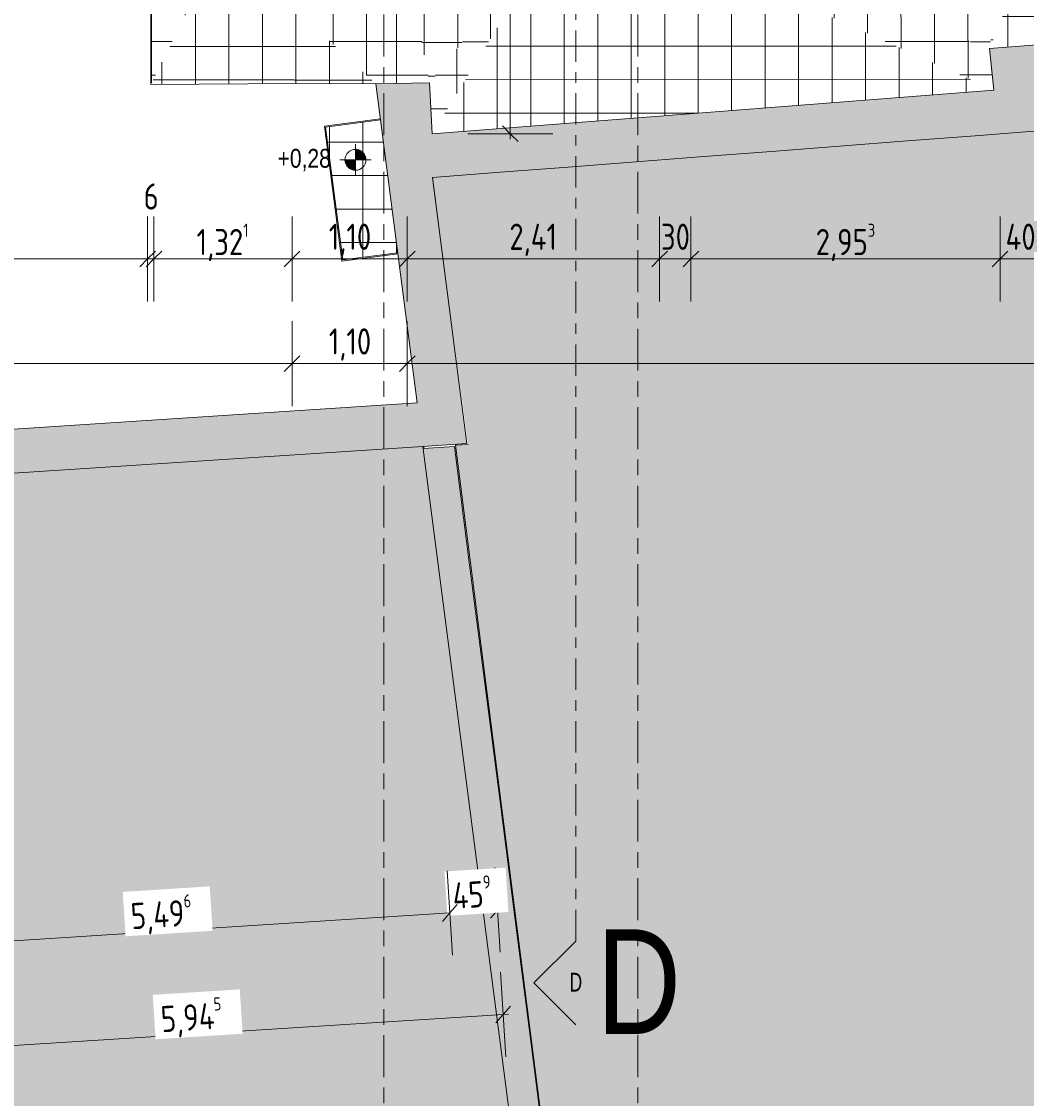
# Model space of a CAD drawing. Header units: metres. Extents: x 2 to 165, y -54 to 869.
# Tile 11 of 106: x 40 to 49, y -34 to -23. Entities that reach past the tile are written whole.
import ezdxf

# ---------------------------------------------------------------- set-up
doc = ezdxf.new("R2010")
doc.units = ezdxf.units.M
doc.linetypes.add('_Rasterlinie_', pattern=[0.75, 0.4, -0.1, 0.15, -0.1])
doc.linetypes.add('_Schnittlinie_', pattern=[0.6, 0.3, -0.1, 0.1, -0.1])
for name, color, linetype, lineweight in [('A_Bem', 7, 'Continuous', 5), ('A_Bem-100', 7, 'Continuous', 5), ('A_Detailelemente', 7, 'Continuous', 9), ('A_Geschossdecken', 7, 'Continuous', 5), ('A_Geschossdecken_Oberflächenschraffur', 7, 'Continuous', 5), ('A_Hoehenkoten', 124, 'Continuous', 5), ('A_Körper_Form', 7, 'Continuous', 5), ('A_Linien_Feine Linien', 7, 'Continuous', 5), ('A_Notizen', 50, 'Continuous', 5), ('A_Raster', 128, 'Continuous', 5), ('A_Symbol-S_A', 172, 'Continuous', 5), ('A_Wand', 244, 'Continuous', 5), ('A_Wand_Schraff', 1, 'Continuous', 5)]:
    doc.layers.add(name, color=color, linetype=linetype, lineweight=lineweight)
doc.styles.add('Arial', font='arial.ttf', dxfattribs={"width": 0.8, "height": 0.18})
doc.styles.add('Arial Narrow', font='ARIALN.TTF', dxfattribs={"width": 0.8, "height": 0.18})
doc.styles.add('Arial_1', font='arial.ttf', dxfattribs={"width": 0.8, "height": 1})
doc.styles.add('ISOCPEUR', font='isocpeur.ttf', dxfattribs={"width": 0.8, "height": 0.25})
doc.dimstyles.new('BLB-Standard_2_5_Aussen', dxfattribs={"dimscale": 0.3048, "dimtxt": 0.248995, "dimasz": 0.492126, "dimexe": 1.32874, "dimexo": 0.0625, "dimgap": 0.032808, "dimtad": 1, "dimdec": 1, "dimlfac": 100, "dimrnd": 0.1, "dimdsep": 46, "dimtxsty": 'ISOCPEUR', "dimblk1": 'OBLIQUE', "dimblk2": 'OBLIQUE', "dimsah": 1, "dimcen": 0.09, "dimdle": 0.164042, "dimazin": 0, "dimtfac": 1, "dimtdec": 4, "dimtix": 1, "dimtmove": 0, "dimatfit": 3, "dimfxl": 1.32874, "dimfxlon": 1, "dimtvp": 1, "dimtolj": 1, "dimtzin": 0, "dimarcsym": 2})
doc.dimstyles.new('BLB-Standard_2_5_Aussen_1', dxfattribs={"dimscale": 0.3048, "dimtxt": 0.248995, "dimasz": 0.492126, "dimexe": 1.32874, "dimexo": 0.0625, "dimgap": 0.032808, "dimtad": 1, "dimrnd": 0.001, "dimzin": 0, "dimdsep": 46, "dimtxsty": 'ISOCPEUR', "dimblk1": 'OBLIQUE', "dimblk2": 'OBLIQUE', "dimsah": 1, "dimcen": 0.09, "dimdle": 0.164042, "dimazin": 0, "dimtfac": 1, "dimtdec": 4, "dimtix": 1, "dimtmove": 0, "dimatfit": 3, "dimfxl": 1.32874, "dimfxlon": 1, "dimtvp": 1, "dimtolj": 1, "dimtzin": 0, "dimarcsym": 2})
doc.dimstyles.new('BLB-Standard_2_5_Aussen_5', dxfattribs={"dimscale": 0.3048, "dimtxt": 0.248995, "dimasz": 0.492126, "dimexe": 1.32874, "dimexo": 0.0625, "dimgap": 0.032808, "dimtad": 1, "dimdec": 1, "dimlfac": 100, "dimrnd": 0.1, "dimdsep": 46, "dimtxsty": 'ISOCPEUR', "dimblk1": 'OBLIQUE', "dimblk2": 'OBLIQUE', "dimsah": 1, "dimcen": 0.09, "dimdle": 0.164042, "dimazin": 0, "dimtfac": 1, "dimtdec": 4, "dimtix": 1, "dimtmove": 2, "dimatfit": 3, "dimfxl": 1.32874, "dimfxlon": 1, "dimtvp": 1, "dimtolj": 1, "dimtzin": 0, "dimarcsym": 2})
doc.dimstyles.new('BLB-Standard_2_5_Aussen_maskiert', dxfattribs={"dimscale": 0.3048, "dimtxt": 0.248995, "dimasz": 0.492126, "dimexe": 1.32874, "dimexo": 0.0625, "dimgap": 0.032808, "dimtad": 1, "dimdec": 1, "dimlfac": 100, "dimrnd": 0.1, "dimdsep": 46, "dimtxsty": 'ISOCPEUR', "dimblk1": 'OBLIQUE', "dimblk2": 'OBLIQUE', "dimsah": 1, "dimcen": 0.09, "dimdle": 0.164042, "dimazin": 0, "dimtfac": 1, "dimtdec": 4, "dimtix": 1, "dimtmove": 0, "dimatfit": 3, "dimfxl": 1.32874, "dimfxlon": 1, "dimtvp": 1, "dimtfill": 1, "dimtolj": 1, "dimtzin": 0, "dimarcsym": 2})
doc.dimstyles.new('BLB-Standard_2_5_Aussen_maskiert_1', dxfattribs={"dimscale": 0.3048, "dimtxt": 0.248995, "dimasz": 0.492126, "dimexe": 1.32874, "dimexo": 0.0625, "dimgap": 0.032808, "dimtad": 1, "dimrnd": 0.001, "dimzin": 0, "dimdsep": 46, "dimtxsty": 'ISOCPEUR', "dimblk1": 'OBLIQUE', "dimblk2": 'OBLIQUE', "dimsah": 1, "dimcen": 0.09, "dimdle": 0.164042, "dimazin": 0, "dimtfac": 1, "dimtdec": 4, "dimtix": 1, "dimtmove": 0, "dimatfit": 3, "dimfxl": 1.32874, "dimfxlon": 1, "dimtvp": 1, "dimtfill": 1, "dimtolj": 1, "dimtzin": 0, "dimarcsym": 2})
pattern_1 = [(0, (56.87475, 0), (0, 0.32), []), (90, (56.87475, 0), (-0.32, 2e-17), [])]
pattern_2 = [(0, (57.00875, 0), (0, 0.32), []), (90, (57.00875, 0), (-0.32, 2e-17), [])]
pattern_3 = [(0, (56.97275, 0), (0, 0.32), []), (90, (56.97275, 0), (-0.32, 2e-17), [])]
pattern_4 = [(0.02, (56.81275, 0.02), (-0.0001117, 0.32), []), (90, (56.81275, 0.02), (-0.32, 2e-17), [])]
pattern_5 = [(359.999, (56.91075, -0.003), (5.6e-06, 0.32), []), (90, (56.91075, -0.003), (-0.32, 2e-17), [])]
pattern_6 = [(0.001, (56.97575, -0.044), (-5.6e-06, 0.32), []), (90, (56.97575, -0.044), (-0.32, 2e-17), [])]
pattern_7 = [(0, (56.99375, 0.002), (0, 0.32), []), (90, (56.99375, 0.002), (-0.32, 2e-17), [])]
pattern_8 = [(359.997, (56.91875, -0.01), (1.68e-05, 0.32), []), (90, (56.91875, -0.01), (-0.32, 2e-17), [])]
pattern_9 = [(0, (56.97275, -0.047), (0, 0.32), []), (90, (56.97275, -0.047), (-0.32, 2e-17), [])]
pattern_10 = [(0, (56.97275, -0.048), (0, 0.32), []), (90, (56.97275, -0.048), (-0.32, 2e-17), [])]
pattern_11 = [(0, (56.99275, -0.003), (0, 0.32), []), (90, (56.99275, -0.003), (-0.32, 2e-17), [])]
pattern_12 = [(0.036, (57.05275, -0.077), (-0.000201, 0.32), []), (90, (57.05275, -0.077), (-0.32, 2e-17), [])]

# ---------------------------------------------------------------- blocks, each defined once
blk = doc.blocks.new('Schnitt - Name-592450-AB- E0-  OK FFB')
at = {"layer": 'A_Symbol-S_A', "lineweight": 9}
for p, q in [((-0.004, 0.004), (-0.008, 0)), ((0, 0), (-0.004, 0.004))]:
    blk.add_line(p, q, dxfattribs=at)
blk = doc.blocks.new('DIMBLOCK111-AB- E0-  OK FFB')
at = {"layer": 'A_Bem-100'}
for p, q in [((44.155, -31.572), (44.206, -32.38)), ((44.181, -31.976), (44.155, -31.572)), ((43.697, -31.601), (43.749, -32.409)), ((43.723, -32.005), (43.697, -31.601)), ((44.231, -31.973), (43.723, -32.005))]:
    blk.add_line(p, q, dxfattribs=at)
at = {"layer": 'A_Bem-100', "lineweight": 9}
for p, q in [((43.723, -32.005), (43.793, -31.925)), ((44.181, -31.976), (44.111, -32.055)), ((44.181, -31.976), (44.251, -31.896)), ((43.723, -32.005), (43.653, -32.085))]:
    blk.add_line(p, q, dxfattribs=at)
at = {"layer": 'A_Bem-100', "color": 0, "insert": (43.739, -31.667), "char_height": 0.25, "width": 0.46011, "attachment_point": 1, "rotation": 3.6443, "line_spacing_factor": 1.149209, "style": 'ISOCPEUR', "bg_fill": 3, "box_fill_scale": 1.25, "bg_fill_color": 256, "bg_fill_true_color": 13158600, "bg_fill_transparency": 0}
blk.add_mtext('45\\A2\\H0.5x;\\S9^  ;\\H2x;', dxfattribs=at)
blk = doc.blocks.new('_Oblique')
at = {"color": 0, "linetype": 'ByBlock', "lineweight": -2}
blk.add_line((-0.5, -0.5), (0.5, 0.5), dxfattribs=at)
blk = doc.blocks.new('DIMBLOCK112-AB- E0-  OK FFB')
at = {"layer": 'A_Bem-100'}
for p, q in [((43.697, -31.601), (43.749, -32.409)), ((43.723, -32.005), (43.697, -31.601)), ((38.212, -31.95), (38.264, -32.758)), ((38.238, -32.354), (38.212, -31.95)), ((43.723, -32.005), (38.238, -32.354))]:
    blk.add_line(p, q, dxfattribs=at)
at = {"layer": 'A_Bem-100', "lineweight": 9}
for p, q in [((43.723, -32.005), (43.793, -31.925)), ((43.723, -32.005), (43.653, -32.085)), ((38.238, -32.354), (38.308, -32.275)), ((38.238, -32.354), (38.168, -32.434))]:
    blk.add_line(p, q, dxfattribs=at)
at = {"layer": 'A_Bem-100', "color": 0, "insert": (40.665, -31.862), "char_height": 0.25, "width": 0.7081, "attachment_point": 1, "rotation": 3.6443, "line_spacing_factor": 1.149209, "style": 'ISOCPEUR', "bg_fill": 3, "box_fill_scale": 1.25, "bg_fill_color": 256, "bg_fill_true_color": 13158600, "bg_fill_transparency": 0}
blk.add_mtext('5,49\\A2\\H0.5x;\\S6^  ;\\H2x;', dxfattribs=at)
blk = doc.blocks.new('DIMBLOCK168-AB- E0-  OK FFB')
at = {"layer": 'A_Bem-100'}
for p, q in [((44.208, -32.57), (44.26, -33.379)), ((44.234, -32.974), (44.208, -32.57)), ((38.276, -32.948), (38.327, -33.756)), ((38.301, -33.352), (38.276, -32.948)), ((44.284, -32.971), (38.301, -33.352))]:
    blk.add_line(p, q, dxfattribs=at)
at = {"layer": 'A_Bem-100', "lineweight": 9}
for p, q in [((44.234, -32.974), (44.304, -32.895)), ((44.234, -32.974), (44.164, -33.054)), ((38.301, -33.352), (38.371, -33.273)), ((38.301, -33.352), (38.231, -33.432))]:
    blk.add_line(p, q, dxfattribs=at)
at = {"layer": 'A_Bem-100', "color": 0, "insert": (40.952, -32.846), "char_height": 0.25, "width": 0.7081, "attachment_point": 1, "rotation": 3.6443, "line_spacing_factor": 1.149209, "style": 'ISOCPEUR', "bg_fill": 3, "box_fill_scale": 1.25, "bg_fill_color": 256, "bg_fill_true_color": 13158600, "bg_fill_transparency": 0}
blk.add_mtext('5,94\\A2\\H0.5x;\\S5^  ;\\H2x;', dxfattribs=at)
blk = doc.blocks.new('Höhenkoten - Kreuz gefüllt-6114407-AB- E0-  OK FFB')
at = {"layer": 'A_Hoehenkoten'}
h = blk.add_hatch(color=256, dxfattribs=at)
edge = h.paths.add_edge_path(flags=0)
edge.add_line((0.001, 0.0014), (0, 0.0014))
edge.add_line((0, 0.0014), (0, 0.0024))
edge.add_arc((0, 0.0014), 0.001, 0, 90, ccw=False)
h = blk.add_hatch(color=256, dxfattribs=at)
edge = h.paths.add_edge_path(flags=0)
edge.add_line((-0.001, 0.0014), (0, 0.0014))
edge.add_line((0, 0.0014), (0, 0.0004))
edge.add_arc((0, 0.0014), 0.001, 180, 270, ccw=False)
for p, q in [((0, 0.0029), (0, -0.0001)), ((0, 0.0014), (0, 0.0024)), ((0, 0.0024), (0, 0.0014)), ((0, 0.0024), (0, 0.0014)), ((0, 0.0014), (0, 0.0024)), ((-0.0015, 0.0014), (0.0015, 0.0014)), ((-0.001, 0.0014), (0, 0.0014)), ((0, 0.0014), (-0.001, 0.0014)), ((0, 0.0014), (-0.001, 0.0014)), ((-0.001, 0.0014), (0, 0.0014)), ((0.001, 0.0014), (0, 0.0014)), ((0, 0.0014), (0, 0.0004)), ((0, 0.0004), (0, 0.0014)), ((0, 0.0014), (0.001, 0.0014)), ((0, 0.0014), (0.001, 0.0014)), ((0.001, 0.0014), (0, 0.0014)), ((0, 0.0014), (0, 0.0004)), ((0, 0.0004), (0, 0.0014))]:
    blk.add_line(p, q, dxfattribs=at)
for start, end in [(90, 180), (90, 180), (360, 90), (360, 90), (180, 270), (180, 270), (270, 0), (270, 360)]:
    blk.add_arc((0, 0.0014), 0.001, start, end, dxfattribs=at)
blk = doc.blocks.new('DIMBLOCK189-AB- E0-  OK FFB')
at = {"layer": 'A_Bem-100'}
for p, q in [((40.896, -25.352), (40.896, -26.162)), ((40.896, -25.757), (40.896, -25.352)), ((42.217, -25.352), (42.217, -26.162)), ((42.217, -25.757), (42.217, -25.352)), ((40.846, -25.757), (42.217, -25.757))]:
    blk.add_line(p, q, dxfattribs=at)
at = {"layer": 'A_Bem-100', "lineweight": 9}
for p, q in [((40.896, -25.757), (40.971, -25.682)), ((42.217, -25.757), (42.292, -25.682)), ((40.896, -25.757), (40.821, -25.832)), ((42.217, -25.757), (42.142, -25.832))]:
    blk.add_line(p, q, dxfattribs=at)
at = {"layer": 'A_Bem-100', "color": 0, "insert": (41.304, -25.42), "char_height": 0.25, "width": 0.60651, "attachment_point": 1, "line_spacing_factor": 1.149209, "style": 'ISOCPEUR'}
blk.add_mtext('1,32\\A2\\H0.5x;\\S1^  ;\\H2x;', dxfattribs=at)
blk = doc.blocks.new('DIMBLOCK190-AB- E0-  OK FFB')
at = {"layer": 'A_Bem-100'}
for p, q in [((42.217, -25.352), (42.217, -26.162)), ((42.217, -25.757), (42.217, -25.352)), ((43.317, -25.352), (43.317, -26.162)), ((43.317, -25.757), (43.317, -25.352)), ((42.217, -25.757), (43.317, -25.757))]:
    blk.add_line(p, q, dxfattribs=at)
at = {"layer": 'A_Bem-100', "lineweight": 9}
for p, q in [((42.217, -25.757), (42.292, -25.682)), ((43.317, -25.757), (43.392, -25.682)), ((42.217, -25.757), (42.142, -25.832)), ((43.317, -25.757), (43.242, -25.832))]:
    blk.add_line(p, q, dxfattribs=at)
at = {"layer": 'A_Bem-100', "color": 0, "insert": (42.567, -25.42), "char_height": 0.25, "width": 0.48103, "attachment_point": 1, "line_spacing_factor": 1.149209, "style": 'ISOCPEUR'}
blk.add_mtext('1,10', dxfattribs=at)
blk = doc.blocks.new('DIMBLOCK191-AB- E0-  OK FFB')
at = {"layer": 'A_Bem-100'}
for p, q in [((43.317, -25.352), (43.317, -26.162)), ((43.317, -25.757), (43.317, -25.352)), ((45.727, -25.352), (45.727, -26.162)), ((45.727, -25.757), (45.727, -25.352)), ((43.317, -25.757), (45.727, -25.757))]:
    blk.add_line(p, q, dxfattribs=at)
at = {"layer": 'A_Bem-100', "lineweight": 9}
for p, q in [((43.317, -25.757), (43.392, -25.682)), ((45.727, -25.757), (45.802, -25.682)), ((43.317, -25.757), (43.242, -25.832)), ((45.727, -25.757), (45.652, -25.832))]:
    blk.add_line(p, q, dxfattribs=at)
at = {"layer": 'A_Bem-100', "color": 0, "insert": (44.292, -25.42), "char_height": 0.25, "width": 0.55273, "attachment_point": 1, "line_spacing_factor": 1.149209, "style": 'ISOCPEUR'}
blk.add_mtext('2,41', dxfattribs=at)
blk = doc.blocks.new('DIMBLOCK192-AB- E0-  OK FFB')
at = {"layer": 'A_Bem-100'}
for p, q in [((45.727, -25.352), (45.727, -26.162)), ((45.727, -25.757), (45.727, -25.352)), ((46.027, -25.352), (46.027, -26.162)), ((46.027, -25.757), (46.027, -25.352)), ((45.727, -25.757), (46.027, -25.757))]:
    blk.add_line(p, q, dxfattribs=at)
at = {"layer": 'A_Bem-100', "lineweight": 9}
for p, q in [((45.727, -25.757), (45.802, -25.682)), ((46.027, -25.757), (46.102, -25.682)), ((45.727, -25.757), (45.652, -25.832)), ((46.027, -25.757), (45.952, -25.832))]:
    blk.add_line(p, q, dxfattribs=at)
at = {"layer": 'A_Bem-100', "color": 0, "insert": (45.74, -25.42), "char_height": 0.25, "width": 0.32865, "attachment_point": 1, "line_spacing_factor": 1.149209, "style": 'ISOCPEUR'}
blk.add_mtext('30', dxfattribs=at)
blk = doc.blocks.new('DIMBLOCK193-AB- E0-  OK FFB')
at = {"layer": 'A_Bem-100'}
for p, q in [((46.027, -25.352), (46.027, -26.162)), ((46.027, -25.757), (46.027, -25.352)), ((48.98, -25.352), (48.98, -26.162)), ((48.98, -25.757), (48.98, -25.352)), ((46.027, -25.757), (48.98, -25.757))]:
    blk.add_line(p, q, dxfattribs=at)
at = {"layer": 'A_Bem-100', "lineweight": 9}
for p, q in [((46.027, -25.757), (46.102, -25.682)), ((48.98, -25.757), (49.055, -25.682)), ((46.027, -25.757), (45.952, -25.832)), ((48.98, -25.757), (48.905, -25.832))]:
    blk.add_line(p, q, dxfattribs=at)
at = {"layer": 'A_Bem-100', "color": 0, "insert": (47.219, -25.42), "char_height": 0.25, "width": 0.68419, "attachment_point": 1, "line_spacing_factor": 1.149209, "style": 'ISOCPEUR'}
blk.add_mtext('2,95\\A2\\H0.5x;\\S3^  ;\\H2x;', dxfattribs=at)
blk = doc.blocks.new('DIMBLOCK194-AB- E0-  OK FFB')
at = {"layer": 'A_Bem-100'}
for p, q in [((48.98, -25.352), (48.98, -26.162)), ((48.98, -25.757), (48.98, -25.352)), ((49.38, -25.352), (49.38, -26.162)), ((49.38, -25.757), (49.38, -25.352)), ((48.98, -25.757), (49.38, -25.757))]:
    blk.add_line(p, q, dxfattribs=at)
at = {"layer": 'A_Bem-100', "lineweight": 9}
for p, q in [((48.98, -25.757), (49.055, -25.682)), ((49.38, -25.757), (49.455, -25.682)), ((48.98, -25.757), (48.905, -25.832)), ((49.38, -25.757), (49.305, -25.832))]:
    blk.add_line(p, q, dxfattribs=at)
at = {"layer": 'A_Bem-100', "color": 0, "insert": (49.033, -25.42), "char_height": 0.25, "width": 0.35255, "attachment_point": 1, "line_spacing_factor": 1.149209, "style": 'ISOCPEUR'}
blk.add_mtext('40', dxfattribs=at)
blk = doc.blocks.new('DIMBLOCK198-AB- E0-  OK FFB')
at = {"layer": 'A_Bem-100'}
for p, q in [((40.836, -25.352), (40.836, -26.162)), ((40.836, -25.757), (40.836, -25.352)), ((40.896, -25.352), (40.896, -26.162)), ((40.896, -25.757), (40.896, -25.352)), ((40.786, -25.757), (40.946, -25.757))]:
    blk.add_line(p, q, dxfattribs=at)
at = {"layer": 'A_Bem-100', "lineweight": 9}
for p, q in [((40.836, -25.757), (40.911, -25.682)), ((40.896, -25.757), (40.971, -25.682)), ((40.836, -25.757), (40.761, -25.832)), ((40.896, -25.757), (40.821, -25.832))]:
    blk.add_line(p, q, dxfattribs=at)
at = {"layer": 'A_Bem-100', "color": 0, "insert": (40.798, -25.035), "char_height": 0.25, "width": 0.16433, "attachment_point": 1, "line_spacing_factor": 1.149209, "style": 'ISOCPEUR'}
blk.add_mtext('6', dxfattribs=at)
blk = doc.blocks.new('DIMBLOCK199-AB- E0-  OK FFB')
at = {"layer": 'A_Bem-100'}
for p, q in [((30.97, -25.352), (30.97, -26.162)), ((30.97, -25.757), (30.97, -25.352)), ((40.836, -25.352), (40.836, -26.162)), ((40.836, -25.757), (40.836, -25.352)), ((30.92, -25.757), (40.886, -25.757))]:
    blk.add_line(p, q, dxfattribs=at)
at = {"layer": 'A_Bem-100', "lineweight": 9}
for p, q in [((30.97, -25.757), (31.045, -25.682)), ((40.836, -25.757), (40.911, -25.682)), ((30.97, -25.757), (30.895, -25.832)), ((40.836, -25.757), (40.761, -25.832))]:
    blk.add_line(p, q, dxfattribs=at)
at = {"layer": 'A_Bem-100', "color": 0, "insert": (35.618, -25.42), "char_height": 0.25, "width": 0.68419, "attachment_point": 1, "line_spacing_factor": 1.149209, "style": 'ISOCPEUR'}
blk.add_mtext('9,86\\A2\\H0.5x;\\S7^  ;\\H2x;', dxfattribs=at)
blk = doc.blocks.new('DIMBLOCK203-AB- E0-  OK FFB')
at = {"layer": 'A_Bem-100'}
for p, q in [((43.317, -26.352), (43.317, -27.162)), ((43.317, -26.757), (43.317, -26.352)), ((55.947, -26.352), (55.947, -27.162)), ((55.947, -26.757), (55.947, -26.352)), ((43.267, -26.757), (55.947, -26.757))]:
    blk.add_line(p, q, dxfattribs=at)
at = {"layer": 'A_Bem-100', "lineweight": 9}
for p, q in [((43.317, -26.757), (43.392, -26.682)), ((55.947, -26.757), (56.022, -26.682)), ((43.317, -26.757), (43.242, -26.832)), ((55.947, -26.757), (55.872, -26.832))]:
    blk.add_line(p, q, dxfattribs=at)
at = {"layer": 'A_Bem-100', "color": 0, "insert": (49.343, -26.42), "char_height": 0.25, "width": 0.69316, "attachment_point": 1, "line_spacing_factor": 1.149209, "style": 'ISOCPEUR'}
blk.add_mtext('12,63', dxfattribs=at)
blk = doc.blocks.new('DIMBLOCK205-AB- E0-  OK FFB')
at = {"layer": 'A_Bem-100'}
for p, q in [((42.217, -26.352), (42.217, -27.162)), ((42.217, -26.757), (42.217, -26.352)), ((43.317, -26.352), (43.317, -27.162)), ((43.317, -26.757), (43.317, -26.352)), ((42.167, -26.757), (43.367, -26.757))]:
    blk.add_line(p, q, dxfattribs=at)
at = {"layer": 'A_Bem-100', "lineweight": 9}
for p, q in [((42.217, -26.757), (42.292, -26.682)), ((43.317, -26.757), (43.392, -26.682)), ((42.217, -26.757), (42.142, -26.832)), ((43.317, -26.757), (43.242, -26.832))]:
    blk.add_line(p, q, dxfattribs=at)
at = {"layer": 'A_Bem-100', "color": 0, "insert": (42.567, -26.42), "char_height": 0.25, "width": 0.48103, "attachment_point": 1, "line_spacing_factor": 1.149209, "style": 'ISOCPEUR'}
blk.add_mtext('1,10', dxfattribs=at)
blk = doc.blocks.new('DIMBLOCK206-AB- E0-  OK FFB')
at = {"layer": 'A_Bem-100'}
for p, q in [((28.669, -26.352), (28.669, -27.162)), ((28.669, -26.757), (28.669, -26.352)), ((42.217, -26.352), (42.217, -27.162)), ((42.217, -26.757), (42.217, -26.352)), ((28.619, -26.757), (42.267, -26.757))]:
    blk.add_line(p, q, dxfattribs=at)
at = {"layer": 'A_Bem-100', "lineweight": 9}
for p, q in [((28.669, -26.757), (28.744, -26.682)), ((42.217, -26.757), (42.292, -26.682)), ((28.669, -26.757), (28.594, -26.832)), ((42.217, -26.757), (42.142, -26.832))]:
    blk.add_line(p, q, dxfattribs=at)
at = {"layer": 'A_Bem-100', "color": 0, "insert": (35.099, -26.42), "char_height": 0.25, "width": 0.82462, "attachment_point": 1, "line_spacing_factor": 1.149209, "style": 'ISOCPEUR'}
blk.add_mtext('13,54\\A2\\H0.5x;\\S8^  ;\\H2x;', dxfattribs=at)
blk = doc.blocks.new('DIMBLOCK228-AB- E0-  OK FFB')
at = {"layer": 'A_Bem-100', "lineweight": 9}
for p, q in [((44.301, -21.411), (44.226, -21.336)), ((44.301, -21.411), (44.376, -21.486)), ((44.301, -24.561), (44.226, -24.486)), ((44.301, -24.561), (44.376, -24.636))]:
    blk.add_line(p, q, dxfattribs=at)
at = {"layer": 'A_Bem-100'}
for p, q in [((43.896, -21.411), (44.706, -21.411)), ((44.301, -21.411), (43.896, -21.411)), ((44.301, -24.611), (44.301, -21.411)), ((43.896, -24.561), (44.706, -24.561)), ((44.301, -24.561), (43.896, -24.561))]:
    blk.add_line(p, q, dxfattribs=at)
at = {"layer": 'A_Bem-100', "color": 0, "insert": (43.965, -23.206), "char_height": 0.25, "width": 0.52883, "attachment_point": 1, "rotation": 90, "line_spacing_factor": 1.149209, "style": 'ISOCPEUR', "bg_fill": 3, "box_fill_scale": 1.25, "bg_fill_color": 256, "bg_fill_true_color": 13158600, "bg_fill_transparency": 0}
blk.add_mtext('3,15', dxfattribs=at)

msp = doc.modelspace()

# ---------------------------------------------------------------- hatches: boundary and pattern name
at = {"layer": 'A_Detailelemente'}
for points in [[(51.902, -54.4148), (77.4513, -54.4148), (80.5244, -54.2056), (80.1513, -36.8112), (80.0781, -22.7324), (80.2131, -22.7302), (80.2097, -22.1926), (79.3208, -22.1925), (79.3208, -22.3447), (74.888, -22.3447), (68.8708, -22.8148), (68.1056, -22.9398), (62.485, -23.8754), (55.9472, -24.6782), (55.9565, -23.7715), (54.4146, -23.7261), (49.3424, -24.1316), (49.3836, -24.53), (43.5577, -24.9824), (45.2582, -37.7282), (44.79, -37.7499), (45.6, -43.9934), (45.4259, -44.0056), (45.4895, -44.3841), (44.9351, -44.4382), (45.0202, -45.3657), (44.363, -45.426), (44.5058, -46.9819), (45.6586, -46.8841), (46.2534, -54.4148)], [(39.8549, -44.3951), (45.6, -43.9934), (43.4667, -27.5489), (37.9547, -27.909), (38.1776, -31.409), (36.4076, -31.5396), (31.8834, -31.8041), (32.2628, -36.678), (39.2843, -36.2351), (39.7592, -43.0264)]]:
    msp.add_hatch(color=254, dxfattribs=at).paths.add_polyline_path(points, flags=0)
at = {"layer": 'A_Geschossdecken_Oberflächenschraffur'}
h = msp.add_hatch(dxfattribs=at)
h.set_pattern_fill('FP_44', color=9, style=0, pattern_type=2)
h.set_pattern_definition(pattern_2)
h.paths.add_polyline_path([(43.0172, -24.0842), (43.0169, -21.4109), (41.5447, -22.7256), (43.0126, -24.0799)], flags=0)
h = msp.add_hatch(dxfattribs=at)
h.set_pattern_fill('FP_44', color=9, style=0, pattern_type=2)
h.set_pattern_definition(pattern_2)
h.paths.add_polyline_path([(43.0172, -24.0842), (43.0169, -21.4109), (41.5447, -22.7256), (43.0126, -24.0799)], flags=0)
h = msp.add_hatch(dxfattribs=at)
h.set_pattern_fill('FP_38', color=9, style=0, pattern_type=2)
h.set_pattern_definition(pattern_3)
h.paths.add_polyline_path([(43.0172, -24.0842), (43.5306, -24.0744), (43.0169, -21.4109), (43.0171, -23.0966)], flags=0)
h = msp.add_hatch(dxfattribs=at)
h.set_pattern_fill('FP_38', color=9, style=0, pattern_type=2)
h.set_pattern_definition(pattern_3)
h.paths.add_polyline_path([(43.0172, -24.0842), (43.5306, -24.0744), (43.0169, -21.4109), (43.0171, -23.0966)], flags=0)
h = msp.add_hatch(dxfattribs=at)
h.set_pattern_fill('FP_52', color=9, style=0, pattern_type=2)
h.set_pattern_definition(pattern_8)
h.paths.add_polyline_path([(43.5306, -24.0744), (44.9169, -22.3427), (43.0169, -21.4109), (43.463, -23.7239)], flags=0)
h = msp.add_hatch(dxfattribs=at)
h.set_pattern_fill('FP_52', color=9, style=0, pattern_type=2)
h.set_pattern_definition(pattern_8)
h.paths.add_polyline_path([(43.5306, -24.0744), (44.9169, -22.3427), (43.0169, -21.4109), (43.463, -23.7239)], flags=0)
h = msp.add_hatch(dxfattribs=at)
h.set_pattern_fill('FP_70', color=9, style=0, pattern_type=2)
h.set_pattern_definition(pattern_11)
h.paths.add_polyline_path([(48.8804, -23.7472), (49.1655, -21.519), (44.9169, -22.3427), (47.4115, -23.2267)], flags=0)
h = msp.add_hatch(dxfattribs=at)
h.set_pattern_fill('FP_70', color=9, style=0, pattern_type=2)
h.set_pattern_definition(pattern_11)
h.paths.add_polyline_path([(48.8804, -23.7472), (49.1655, -21.519), (44.9169, -22.3427), (47.4115, -23.2267)], flags=0)
h = msp.add_hatch(dxfattribs=at)
h.set_pattern_fill('FP_47', color=9, style=0, pattern_type=2)
h.set_pattern_definition(pattern_4)
h.paths.add_polyline_path([(48.8804, -23.7472), (49.4479, -22.332), (49.1655, -21.519), (48.8847, -23.7138)], flags=0)
h = msp.add_hatch(dxfattribs=at)
h.set_pattern_fill('FP_47', color=9, style=0, pattern_type=2)
h.set_pattern_definition(pattern_4)
h.paths.add_polyline_path([(48.8804, -23.7472), (49.4479, -22.332), (49.1655, -21.519), (48.8847, -23.7138)], flags=0)
h = msp.add_hatch(dxfattribs=at)
h.set_pattern_fill('FP_48', color=9, style=0, pattern_type=2)
h.set_pattern_definition(pattern_5)
h.paths.add_polyline_path([(43.5545, -24.5613), (44.9169, -22.3427), (43.5306, -24.0744), (43.5399, -24.2638)], flags=0)
h = msp.add_hatch(dxfattribs=at)
h.set_pattern_fill('FP_48', color=9, style=0, pattern_type=2)
h.set_pattern_definition(pattern_5)
h.paths.add_polyline_path([(43.5545, -24.5613), (44.9169, -22.3427), (43.5306, -24.0744), (43.5399, -24.2638)], flags=0)
h = msp.add_hatch(dxfattribs=at)
h.set_pattern_fill('FP_49', color=9, style=0, pattern_type=2)
h.set_pattern_definition(pattern_6)
h.paths.add_polyline_path([(43.5545, -24.5613), (48.9215, -24.1446), (44.9169, -22.3427), (43.5572, -24.5568)], flags=0)
h = msp.add_hatch(dxfattribs=at)
h.set_pattern_fill('FP_49', color=9, style=0, pattern_type=2)
h.set_pattern_definition(pattern_6)
h.paths.add_polyline_path([(43.5545, -24.5613), (48.9215, -24.1446), (44.9169, -22.3427), (43.5572, -24.5568)], flags=0)
h = msp.add_hatch(dxfattribs=at)
h.set_pattern_fill('FP_50', color=9, style=0, pattern_type=2)
h.set_pattern_definition(pattern_7)
h.paths.add_polyline_path([(48.9215, -24.1446), (48.8804, -23.7472), (44.9169, -22.3427), (48.8926, -24.1316)], flags=0)
h = msp.add_hatch(dxfattribs=at)
h.set_pattern_fill('FP_50', color=9, style=0, pattern_type=2)
h.set_pattern_definition(pattern_7)
h.paths.add_polyline_path([(48.9215, -24.1446), (48.8804, -23.7472), (44.9169, -22.3427), (48.8926, -24.1316)], flags=0)
h = msp.add_hatch(dxfattribs=at)
h.set_pattern_fill('FP_73', color=9, style=0, pattern_type=2)
h.set_pattern_definition(pattern_12)
h.paths.add_polyline_path([(48.8804, -23.7472), (51.003, -23.5775), (49.4479, -22.332), (48.8938, -23.7138)], flags=0)
h = msp.add_hatch(dxfattribs=at)
h.set_pattern_fill('FP_73', color=9, style=0, pattern_type=2)
h.set_pattern_definition(pattern_12)
h.paths.add_polyline_path([(48.8804, -23.7472), (51.003, -23.5775), (49.4479, -22.332), (48.8938, -23.7138)], flags=0)
h = msp.add_hatch(dxfattribs=at)
h.set_pattern_fill('FP_42', color=9, style=0, pattern_type=2)
h.set_pattern_definition(pattern_1)
h.paths.add_polyline_path([(40.8663, -24.0904), (41.5447, -22.7256), (40.8963, -22.7256), (40.8963, -23.3203), (40.8663, -23.3206), (40.8663, -24.0799)], flags=0)
h = msp.add_hatch(dxfattribs=at)
h.set_pattern_fill('FP_42', color=9, style=0, pattern_type=2)
h.set_pattern_definition(pattern_1)
h.paths.add_polyline_path([(40.8663, -24.0904), (41.5447, -22.7256), (40.8963, -22.7256), (40.8963, -23.3203), (40.8663, -23.3206), (40.8663, -24.0799)], flags=0)
h = msp.add_hatch(dxfattribs=at)
h.set_pattern_fill('FP_64', color=9, style=0, pattern_type=2)
h.set_pattern_definition(pattern_9)
h.paths.add_polyline_path([(40.8663, -24.0904), (42.255, -24.0799), (41.5447, -22.7256), (41.2216, -23.3756)], flags=0)
h = msp.add_hatch(dxfattribs=at)
h.set_pattern_fill('FP_64', color=9, style=0, pattern_type=2)
h.set_pattern_definition(pattern_9)
h.paths.add_polyline_path([(40.8663, -24.0904), (42.255, -24.0799), (41.5447, -22.7256), (41.2216, -23.3756)], flags=0)
h = msp.add_hatch(dxfattribs=at)
h.set_pattern_fill('FP_65', color=9, style=0, pattern_type=2)
h.set_pattern_definition(pattern_10)
h.paths.add_polyline_path([(43.0172, -24.0842), (41.5447, -22.7256), (42.255, -24.0799), (43.0169, -24.0842)], flags=0)
h = msp.add_hatch(dxfattribs=at)
h.set_pattern_fill('FP_65', color=9, style=0, pattern_type=2)
h.set_pattern_definition(pattern_10)
h.paths.add_polyline_path([(43.0172, -24.0842), (41.5447, -22.7256), (42.255, -24.0799), (43.0169, -24.0842)], flags=0)
h = msp.add_hatch(dxfattribs=at)
h.set_pattern_fill('FP_147', color=9, style=0, pattern_type=2)
h.set_pattern_definition(pattern_3)
h.paths.add_polyline_path([(42.7009, -25.7656), (43.2265, -25.6975), (43.0618, -24.4281), (42.5362, -24.4963)], flags=0)
h = msp.add_hatch(dxfattribs=at)
h.set_pattern_fill('FP_147', color=9, style=0, pattern_type=2)
h.set_pattern_definition(pattern_3)
h.paths.add_polyline_path([(42.7009, -25.7656), (43.2265, -25.6975), (43.0618, -24.4281), (42.5362, -24.4963)], flags=0)
at = {"layer": 'A_Körper_Form'}
msp.add_hatch(color=9, dxfattribs=at).paths.add_polyline_path([(43.5865, -25.1979), (43.5577, -24.9824), (48.0936, -24.6292), (43.557, -24.9787), (43.5577, -24.9842)], flags=0)
at = {"layer": 'A_Körper_Form', "lineweight": 9}
h = msp.add_hatch(color=254, dxfattribs=at)
h.paths.add_polyline_path([(44.789, -37.742), (45.0746, -37.7272), (43.7676, -27.5476), (43.469, -27.5672), (44.7872, -37.7282)], flags=0)
h.paths.add_polyline_path([(36.117, -31.5566), (36.4076, -31.5396), (38.1776, -31.409), (37.956, -27.9291), (37.9442, -27.9299), (38.1693, -31.4028), (36.1851, -31.5515)], flags=0)
msp.add_hatch(color=254, dxfattribs=at).paths.add_polyline_path([(45.0768, -37.7366), (45.2582, -37.7282), (43.8975, -27.5292), (43.7771, -27.5363), (45.0757, -37.7282)], flags=0)
at = {"layer": 'A_Wand_Schraff', "lineweight": 9}
for points in [[(48.9647, -24.5625), (49.3836, -24.53), (49.2992, -23.7138), (48.8804, -23.7472), (48.9613, -24.53)], [(43.5031, -24.5653), (43.5545, -24.5613), (43.5306, -24.0744), (43.3505, -24.0779), (43.3593, -24.2577), (43.463, -24.2558)], [(43.0405, -24.2638), (43.3593, -24.2577), (43.3505, -24.0779), (43.0172, -24.0842)], [(43.5572, -24.9824), (48.9647, -24.5625), (48.9215, -24.1446), (43.5031, -24.5653)], [(43.4667, -27.5489), (43.8866, -27.5214), (43.463, -24.2558), (43.0405, -24.2638), (43.4125, -27.1315)], [(37.835, -27.9168), (43.4667, -27.5489), (43.4125, -27.1315), (37.8083, -27.4977), (37.8226, -27.7232)]]:
    msp.add_hatch(color=253, dxfattribs=at).paths.add_polyline_path(points, flags=0)

# ---------------------------------------------------------------- linework, layer by layer
at = {"layer": 'A_Geschossdecken', "color": 253, "lineweight": 9}
for p, q in [((40.8663, -24.0904), (40.8663, -23.3203)), ((42.255, -24.0799), (40.8663, -24.0904)), ((43.0172, -24.0842), (42.255, -24.0799)), ((43.0618, -24.4281), (42.5362, -24.4963)), ((42.5362, -24.4963), (42.7009, -25.7656)), ((42.7009, -25.7656), (43.2265, -25.6975)), ((43.4771, -27.5667), (43.4752, -27.5483))]:
    msp.add_line(p, q, dxfattribs=at)
at = {"layer": 'A_Körper_Form', "color": 253, "lineweight": 9}
for p, q in [((43.557, -24.9787), (43.5865, -25.1979)), ((43.7676, -27.5476), (43.469, -27.5672)), ((43.8975, -27.5292), (43.7771, -27.5363)), ((43.7771, -27.5363), (45.0768, -37.7366))]:
    msp.add_line(p, q, dxfattribs=at)
at = {"layer": 'A_Körper_Form', "color": 253, "lineweight": 9, "flags": 128}
for points in [[(49.3836, -24.5299), (48.7417, -24.5793), (48.0936, -24.6292), (47.4455, -24.6792), (46.7974, -24.7291), (46.1493, -24.779), (45.5012, -24.8289), (44.8531, -24.8788), (44.205, -24.9287), (43.557, -24.9787)], [(45.0746, -37.7272), (44.9294, -36.5962), (44.7841, -35.4651), (44.6389, -34.334), (44.4937, -33.203), (44.3485, -32.0719), (44.2033, -30.9408), (44.058, -29.8098), (43.9128, -28.6787), (43.7676, -27.5476)]]:
    msp.add_lwpolyline(points, dxfattribs=at)
at = {"layer": 'A_Linien_Feine Linien'}
for p, q in [((43.4667, -27.5489), (37.9547, -27.909)), ((45.6, -43.9934), (43.4667, -27.5489))]:
    msp.add_line(p, q, dxfattribs=at)
at = {"layer": 'A_Raster', "linetype": '_Rasterlinie_', "lineweight": 9}
msp.add_line((45.5186, -53.073), (45.5186, 37.0621), dxfattribs=at)
at = {"layer": 'A_Symbol-S_A', "linetype": '_Schnittlinie_', "lineweight": 9}
msp.add_line((44.9268, -32.2734), (44.9268, 28.6584), dxfattribs=at)
at = {"layer": 'A_Wand', "color": 250, "lineweight": 9}
for p, q in [((54.404, -23.3057), (48.8804, -23.7472)), ((48.8804, -23.7472), (48.9215, -24.1446)), ((43.5306, -24.0744), (43.0172, -24.0842)), ((43.5545, -24.5613), (43.5306, -24.0744)), ((43.0172, -24.0842), (43.4125, -27.1315)), ((48.9215, -24.1446), (43.5545, -24.5613)), ((42.525, -24.4877), (43.0605, -24.4182)), ((42.6923, -25.7768), (42.525, -24.4877)), ((43.8866, -27.5214), (43.5572, -24.9824)), ((43.2278, -25.7074), (42.6923, -25.7768)), ((43.4125, -27.1315), (37.8083, -27.4977)), ((43.4667, -27.5489), (43.8866, -27.5214))]:
    msp.add_line(p, q, dxfattribs=at)

# ---------------------------------------------------------------- block references
at = {"layer": 'A_Hoehenkoten', "xscale": 99.99999999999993, "yscale": 99.99999999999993, "zscale": 99.99999999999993}
msp.add_blockref('Höhenkoten - Kreuz gefüllt-6114407-AB- E0-  OK FFB', (42.8219, -24.9497), dxfattribs=at)
at = {"layer": 'A_Symbol-S_A', "lineweight": 9, "xscale": 99.99999999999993, "yscale": 99.99999999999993, "zscale": 99.99999999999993, "rotation": 90}
msp.add_blockref('Schnitt - Name-592450-AB- E0-  OK FFB', (44.9268, -32.2734), dxfattribs=at)

# ---------------------------------------------------------------- texts
at = {"layer": 'A_Hoehenkoten', "insert": (42.0779, -24.7052), "char_height": 0.18, "width": 0.601593, "attachment_point": 1, "line_spacing_factor": 0.941778, "style": 'Arial'}
msp.add_mtext('+0,28', dxfattribs=at)
at = {"layer": 'A_Notizen', "color": 7, "insert": (45.1252, -32.1608), "char_height": 1, "width": 0.974852, "attachment_point": 1, "style": 'Arial_1'}
msp.add_mtext('D', dxfattribs=at)
at = {"layer": 'A_Symbol-S_A', "insert": (44.8683, -32.5763), "char_height": 0.18, "width": 0.141097, "attachment_point": 1, "style": 'Arial Narrow'}
msp.add_mtext('D', dxfattribs=at)

# ---------------------------------------------------------------- dimensions: what is measured, and where the dimension line sits
at = {"layer": 'A_Bem'}
dim = msp.add_linear_dim(base=(40.8963, -25.7568), p1=(40.8363, -25.3518), p2=(40.8963, -25.3518), dimstyle='BLB-Standard_2_5_Aussen_5', override={"dimpost": '<>', "dimfxl": 0.06}, dxfattribs=at)
dim.commit()
dim.dimension.update_dxf_attribs({"geometry": 'DIMBLOCK198-AB- E0-  OK FFB', "text_midpoint": (40.88, -25.2017), "dimtype": 160})
for base, p1, p2, text, override, picture, middle in [((40.8363, -25.7568), (30.9695, -25.3518), (40.8363, -25.3518), '\\A1;9,86\\Q;{\\A1;{\\H0.5x;\\S7^ ;}}', {"dimpost": '<>', "dimfxl": 9.866775}, 'DIMBLOCK199-AB- E0-  OK FFB', (35.9029, -25.5968)), ((42.2169, -25.7568), (40.8963, -25.3518), (42.2169, -25.3518), '\\A1;1,32\\Q;{\\A1;{\\H0.5x;\\S1^ ;}}', {"dimpost": '<>', "dimfxl": 1.320629}, 'DIMBLOCK189-AB- E0-  OK FFB', (41.5566, -25.5968)), ((48.9801, -25.7568), (46.0272, -25.3518), (48.9801, -25.3518), '\\A1;2,95\\Q;{\\A1;{\\H0.5x;\\S3^ ;}}', {"dimpost": '<>', "dimfxl": 2.952873}, 'DIMBLOCK193-AB- E0-  OK FFB', (47.5036, -25.5968)), ((42.2169, -26.7568), (28.6692, -26.3518), (42.2169, -26.3518), '\\A1;13,54\\Q;{\\A1;{\\H0.5x;\\S8^ ;}}', {"dimpost": '<>', "dimfxl": 13.547717}, 'DIMBLOCK206-AB- E0-  OK FFB', (35.4431, -26.5968))]:
    dim = msp.add_linear_dim(base=base, p1=p1, p2=p2, text=text, dimstyle='BLB-Standard_2_5_Aussen_1', override=override, dxfattribs=at)
    dim.commit()
    dim.dimension.update_dxf_attribs({"geometry": picture, "text_midpoint": middle})
for base, p1, p2, dimstyle, override, picture, middle in [((43.3169, -25.7568), (42.2169, -25.3518), (43.3169, -25.3518), 'BLB-Standard_2_5_Aussen_1', {"dimpost": '<>', "dimfxl": 1.1}, 'DIMBLOCK190-AB- E0-  OK FFB', (42.7669, -25.6218)), ((45.7272, -25.7568), (43.3169, -25.3518), (45.7272, -25.3518), 'BLB-Standard_2_5_Aussen_1', {"dimpost": '<>', "dimfxl": 2.410263}, 'DIMBLOCK191-AB- E0-  OK FFB', (44.5221, -25.6218)), ((46.0272, -25.7568), (45.7272, -25.3518), (46.0272, -25.3518), 'BLB-Standard_2_5_Aussen', {"dimpost": '<>', "dimfxl": 0.3}, 'DIMBLOCK192-AB- E0-  OK FFB', (45.8772, -25.6218)), ((49.3801, -25.7568), (48.9801, -25.3518), (49.3801, -25.3518), 'BLB-Standard_2_5_Aussen', {"dimpost": '<>', "dimfxl": 0.4}, 'DIMBLOCK194-AB- E0-  OK FFB', (49.1801, -25.6218)), ((43.3169, -26.7568), (42.2169, -26.3518), (43.3169, -26.3518), 'BLB-Standard_2_5_Aussen_1', {"dimpost": '<>', "dimfxl": 1.1}, 'DIMBLOCK205-AB- E0-  OK FFB', (42.7669, -26.6218)), ((55.9472, -26.7568), (43.3169, -26.3518), (55.9472, -26.3518), 'BLB-Standard_2_5_Aussen_1', {"dimpost": '<>', "dimfxl": 12.630207}, 'DIMBLOCK203-AB- E0-  OK FFB', (49.632, -26.6218))]:
    dim = msp.add_linear_dim(base=base, p1=p1, p2=p2, dimstyle=dimstyle, override=override, dxfattribs=at)
    dim.commit()
    dim.dimension.update_dxf_attribs({"geometry": picture, "text_midpoint": middle})

# ---------------------------------------------------------------- next in the draw order: dimensions: what is measured, and where the dimension line sits
dim = msp.add_linear_dim(base=(44.3011, -21.4109), p1=(43.8961, -24.5613), p2=(43.8961, -21.4109), angle=90, dimstyle='BLB-Standard_2_5_Aussen_maskiert_1', override={"dimpost": '<>', "dimfxl": 3.150482}, dxfattribs=at)
dim.commit()
dim.dimension.update_dxf_attribs({"geometry": 'DIMBLOCK228-AB- E0-  OK FFB', "text_midpoint": (44.1661, -22.9861)})
dim = msp.add_linear_dim(base=(43.7229, -32.0049), p1=(44.1549, -31.5716), p2=(43.6972, -31.6008), angle=3.64428, text='\\A1;45\\Q;{\\A1;{\\H0.5x;\\S9^ ;}}', dimstyle='BLB-Standard_2_5_Aussen_maskiert', override={"dimpost": '<>', "dimfxl": 0.458714}, dxfattribs=at)
dim.commit()
dim.dimension.update_dxf_attribs({"geometry": 'DIMBLOCK111-AB- E0-  OK FFB', "text_midpoint": (43.9432, -31.8556)})

# ---------------------------------------------------------------- next in the draw order: dimensions: what is measured, and where the dimension line sits
dim = msp.add_linear_dim(base=(38.2378, -32.3543), p1=(43.6972, -31.6008), p2=(38.2121, -31.9501), angle=3.64428, text='\\A1;5,49\\Q;{\\A1;{\\H0.5x;\\S6^ ;}}', dimstyle='BLB-Standard_2_5_Aussen_maskiert_1', override={"dimpost": '<>', "dimfxl": 5.496186}, dxfattribs=at)
dim.commit()
dim.dimension.update_dxf_attribs({"geometry": 'DIMBLOCK112-AB- E0-  OK FFB', "text_midpoint": (40.9702, -32.0199)})

# ---------------------------------------------------------------- next in the draw order: linework, layer by layer
at = {"layer": 'A_Raster', "linetype": '_Rasterlinie_', "lineweight": 9}
msp.add_line((43.0942, -53.073), (43.0942, 37.0621), dxfattribs=at)

# ---------------------------------------------------------------- next in the draw order: dimensions: what is measured, and where the dimension line sits
at = {"layer": 'A_Bem'}
dim = msp.add_linear_dim(base=(38.3014, -33.3523), p1=(44.2082, -32.5702), p2=(38.2757, -32.9481), angle=3.64428, text='\\A1;5,94\\Q;{\\A1;{\\H0.5x;\\S5^ ;}}', dimstyle='BLB-Standard_2_5_Aussen_maskiert_1', override={"dimpost": '<>', "dimfxl": 5.944546}, dxfattribs=at)
dim.commit()
dim.dimension.update_dxf_attribs({"geometry": 'DIMBLOCK168-AB- E0-  OK FFB', "text_midpoint": (41.2575, -33.0037)})

doc.saveas('drawing.dxf')
